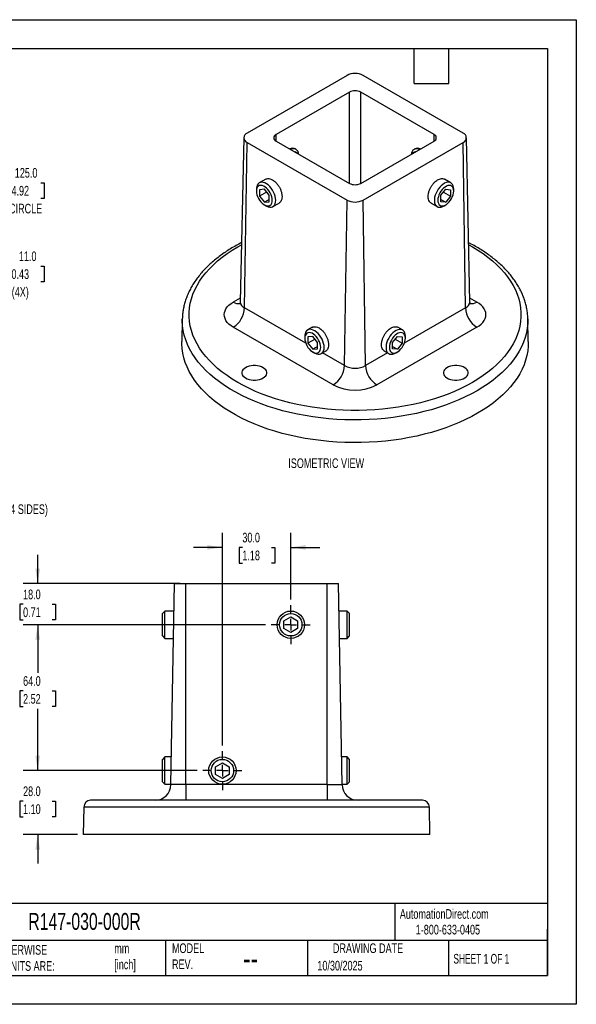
# Model space of a CAD drawing. Header units: millimetres. Extents: x 0 to 559, y 0 to 432.
# Tile 2 of 2: x 315 to 559, y 0 to 432. Entities that reach past the tile are written whole.
import ezdxf

# ---------------------------------------------------------------- set-up
doc = ezdxf.new("R2010")
doc.units = ezdxf.units.MM
doc.header["$LTSCALE"] = 2
doc.linetypes.add('CENTERX2', pattern=[20.32, 12.7, -2.54, 2.54, -2.54])
doc.layers.add('CENTER', color=40, linetype='CENTERX2')
doc.layers.add('DIMENSIONS', color=140, linetype='Continuous', lineweight=25)
doc.layers.add('TEXT', color=140, linetype='Continuous', lineweight=25)
doc.styles.add('SLDTEXTSTYLE0', font='TXT', dxfattribs={"width": 0.7})
doc.styles.add('SLDTEXTSTYLE1', font='TXT', dxfattribs={"width": 0.65})
doc.dimstyles.new('SLDDIMSTYLE0', dxfattribs={"dimtxt": 4.316016, "dimasz": 6.604, "dimexe": 0, "dimexo": 0.0625, "dimgap": 1.079004, "dimtad": 0, "dimtih": 1, "dimtoh": 1, "dimdec": 1, "dimrnd": 1e-09, "dimzin": 4, "dimdsep": 46, "dimtxsty": 'SLDTEXTSTYLE0', "dimsah": 1, "dimcen": 0.09, "dimadec": 0, "dimazin": 1, "dimtfac": 1, "dimtdec": 1, "dimtmove": 0, "dimatfit": 0, "dimfxl": 0, "dimfrac": 2, "dimtolj": 1, "dimtzin": 12, "dimarcsym": 0})
doc.dimstyles.new('SLDDIMSTYLE1', dxfattribs={"dimtxt": 4.316016, "dimasz": 6.604, "dimexe": 0, "dimexo": 0.0625, "dimgap": 1.079004, "dimtad": 0, "dimtih": 1, "dimtoh": 1, "dimdec": 1, "dimrnd": 1e-09, "dimzin": 4, "dimdsep": 46, "dimtxsty": 'SLDTEXTSTYLE0', "dimsah": 1, "dimcen": 0.09, "dimadec": 0, "dimazin": 1, "dimtfac": 1, "dimtdec": 1, "dimtofl": 0, "dimtmove": 0, "dimatfit": 3, "dimfxl": 0, "dimfrac": 2, "dimtolj": 1, "dimtzin": 12, "dimarcsym": 0})
doc.dimstyles.new('SLDDIMSTYLE2', dxfattribs={"dimtxt": 4.316016, "dimasz": 6.604, "dimexe": 0, "dimexo": 0.0625, "dimgap": 1.079004, "dimtad": 0, "dimtih": 1, "dimtoh": 1, "dimdec": 1, "dimrnd": 1e-09, "dimzin": 4, "dimdsep": 46, "dimtxsty": 'SLDTEXTSTYLE0', "dimsah": 1, "dimcen": 0, "dimadec": 0, "dimazin": 1, "dimtfac": 1, "dimtdec": 1, "dimtofl": 0, "dimtmove": 0, "dimatfit": 3, "dimfxl": 0, "dimfrac": 2, "dimtolj": 1, "dimtzin": 12, "dimarcsym": 0})

# ---------------------------------------------------------------- blocks, each defined once
blk = doc.blocks.new('_D_5')
at = {"layer": 'DIMENSIONS'}
for p, q in [((403.55, 113.56), (403.55, 206.74)), ((433.55, 177.56), (433.55, 206.74)), ((403.55, 200.39), (390.85, 200.39)), ((412.32, 200.39), (410.87, 200.39)), ((410.87, 200.39), (410.87, 193.53)), ((425.15, 200.39), (426.6, 200.39)), ((426.6, 200.39), (426.6, 193.53)), ((433.55, 200.39), (446.25, 200.39)), ((410.87, 193.53), (412.32, 193.53)), ((426.6, 193.53), (425.15, 193.53))]:
    blk.add_line(p, q, dxfattribs=at)
for points in [[(403.55, 200.39), (396.95, 201.41), (396.95, 199.38)], [(433.55, 200.39), (440.15, 199.38), (440.15, 201.41)]]:
    blk.add_solid(points, dxfattribs=at)
at = {"layer": 'DIMENSIONS', "char_height": 4.233, "attachment_point": 1, "style": 'SLDTEXTSTYLE0'}
for s, insert in [('30.0', (412.32, 206.81)), ('1.18', (412.32, 198.99))]:
    blk.add_mtext(s, dxfattribs=dict(at, insert=insert))
blk = doc.blocks.new('_D_6')
at = {"layer": 'DIMENSIONS'}
for p, q in [((322.55, 102.48), (322.55, 115.18)), ((392.47, 102.48), (316.2, 102.48)), ((316.14, 89.13), (314.69, 89.13)), ((314.69, 89.13), (314.69, 82.27)), ((328.96, 89.13), (330.41, 89.13)), ((330.41, 89.13), (330.41, 82.27)), ((314.69, 82.27), (316.14, 82.27)), ((330.41, 82.27), (328.96, 82.27)), ((340.01, 74.48), (316.2, 74.48)), ((322.55, 74.48), (322.55, 61.78))]:
    blk.add_line(p, q, dxfattribs=at)
for points in [[(322.55, 102.48), (323.57, 109.09), (321.53, 109.09)], [(322.55, 74.48), (321.53, 67.88), (323.57, 67.88)]]:
    blk.add_solid(points, dxfattribs=at)
at = {"layer": 'DIMENSIONS', "char_height": 4.233, "attachment_point": 1, "style": 'SLDTEXTSTYLE0'}
for s, insert in [('28.0', (316.14, 95.56)), ('1.10', (316.14, 87.73))]:
    blk.add_mtext(s, dxfattribs=dict(at, insert=insert))
blk = doc.blocks.new('_D_7')
at = {"layer": 'DIMENSIONS'}
for p, q in [((422.47, 166.48), (316.2, 166.48)), ((322.55, 166.48), (322.55, 145.3)), ((316.14, 137.47), (314.69, 137.47)), ((314.69, 137.47), (314.69, 130.61)), ((328.96, 137.47), (330.41, 137.47)), ((330.41, 137.47), (330.41, 130.61)), ((314.69, 130.61), (316.14, 130.61)), ((322.55, 102.48), (322.55, 129.65)), ((330.41, 130.61), (328.96, 130.61)), ((392.47, 102.48), (316.2, 102.48))]:
    blk.add_line(p, q, dxfattribs=at)
for points in [[(322.55, 166.48), (321.53, 159.88), (323.57, 159.88)], [(322.55, 102.48), (323.57, 109.09), (321.53, 109.09)]]:
    blk.add_solid(points, dxfattribs=at)
at = {"layer": 'DIMENSIONS', "char_height": 4.233, "attachment_point": 1, "style": 'SLDTEXTSTYLE0'}
for s, insert in [('64.0', (316.14, 143.9)), ('2.52', (316.14, 136.07))]:
    blk.add_mtext(s, dxfattribs=dict(at, insert=insert))
blk = doc.blocks.new('_D_8')
at = {"layer": 'DIMENSIONS'}
for p, q in [((322.55, 184.48), (322.55, 197.18)), ((385.01, 184.48), (316.2, 184.48)), ((316.14, 175.45), (314.69, 175.45)), ((314.69, 175.45), (314.69, 168.59)), ((328.96, 175.45), (330.41, 175.45)), ((330.41, 175.45), (330.41, 168.59)), ((314.69, 168.59), (316.14, 168.59)), ((330.41, 168.59), (328.96, 168.59)), ((422.47, 166.48), (316.2, 166.48)), ((322.55, 166.48), (322.55, 153.78))]:
    blk.add_line(p, q, dxfattribs=at)
for points in [[(322.55, 184.48), (323.57, 191.09), (321.53, 191.09)], [(322.55, 166.48), (321.53, 159.88), (323.57, 159.88)]]:
    blk.add_solid(points, dxfattribs=at)
at = {"layer": 'DIMENSIONS', "char_height": 4.233, "attachment_point": 1, "style": 'SLDTEXTSTYLE0'}
for s, insert in [('18.0', (316.14, 181.88)), ('0.71', (316.14, 174.05))]:
    blk.add_mtext(s, dxfattribs=dict(at, insert=insert))
blk = doc.blocks.new('SW_CENTERMARKSYMBOL_2')
at = {"layer": 'CENTER', "color": 0}
for p, q in [((0, 5.08), (0, 8.54)), ((-5.08, 0), (-8.54, 0)), ((0, 0), (-2.54, 0)), ((0, 0), (0, 2.54)), ((0, 0), (0, -2.54)), ((0, 0), (2.54, 0)), ((5.08, 0), (8.54, 0)), ((0, -5.08), (0, -8.54))]:
    blk.add_line(p, q, dxfattribs=at)
blk = doc.blocks.new('SW_CENTERMARKSYMBOL_3')
at = {"layer": 'CENTER', "color": 0}
for p, q in [((0, 5.08), (0, 8.54)), ((-5.08, 0), (-8.54, 0)), ((0, 0), (-2.54, 0)), ((0, 0), (0, 2.54)), ((0, 0), (0, -2.54)), ((0, 0), (2.54, 0)), ((5.08, 0), (8.54, 0)), ((0, -5.08), (0, -8.54))]:
    blk.add_line(p, q, dxfattribs=at)
blk = doc.blocks.new('_D_9')
at = {"layer": 'DIMENSIONS'}
for p, q in [((311.05, 360.32), (309.6, 360.32)), ((309.6, 360.32), (309.6, 353.46)), ((323.87, 360.32), (325.32, 360.32)), ((325.32, 360.32), (325.32, 353.46)), ((263.51, 340.8), (284.26, 354.05)), ((284.26, 354.05), (295.37, 354.05)), ((309.6, 353.46), (311.05, 353.46)), ((325.32, 353.46), (323.87, 353.46))]:
    blk.add_line(p, q, dxfattribs=at)
blk.add_solid([(263.51, 340.8), (269.62, 343.5), (268.53, 345.21)], dxfattribs=at)
at = {"layer": 'DIMENSIONS', "attachment_point": 1, "style": 'SLDTEXTSTYLE0'}
for s, insert, char_height in [('%%c', (305.99, 366.74), 4.233), ('125.0', (312.51, 366.74), 4.233), ('4.92', (311.05, 358.91), 4.233), ('BOLT CIRCLE', (298.54, 351.09), 4.2333)]:
    blk.add_mtext(s, dxfattribs=dict(at, insert=insert, char_height=char_height))
blk = doc.blocks.new('_D_10')
at = {"layer": 'DIMENSIONS'}
for p, q in [((311.05, 323.75), (309.6, 323.75)), ((309.6, 323.75), (309.6, 316.89)), ((323.87, 323.75), (325.32, 323.75)), ((325.32, 323.75), (325.32, 316.89)), ((278.23, 309.66), (293.5, 317.49)), ((293.5, 317.49), (304.61, 317.49)), ((309.6, 316.89), (311.05, 316.89)), ((325.32, 316.89), (323.87, 316.89))]:
    blk.add_line(p, q, dxfattribs=at)
blk.add_solid([(278.23, 309.66), (284.57, 311.77), (283.65, 313.58)], dxfattribs=at)
at = {"layer": 'DIMENSIONS', "char_height": 4.233, "attachment_point": 1, "style": 'SLDTEXTSTYLE0'}
for s, insert in [('%%c', (307.79, 330.18)), ('11.0', (314.31, 330.18)), ('0.43', (311.05, 322.35)), ('(4X)', (311.17, 314.52))]:
    blk.add_mtext(s, dxfattribs=dict(at, insert=insert))

msp = doc.modelspace()

# ---------------------------------------------------------------- linework, layer by layer
at = {"color": 7, "linetype": 'Continuous'}
for p, q in [((0, 431.81), (558.8, 431.81)), ((558.8, 431.81), (558.8, 0.01)), ((558.8, 0.01), (0, 0.01))]:
    msp.add_line(p, q, dxfattribs=at)
for p, q in [((458.23, 407.37), (414.39, 382.06)), ((509.14, 382.06), (465.3, 407.37)), ((459.29, 400.02), (427.11, 381.45)), ((459.29, 360.02), (459.29, 400.02)), ((496.41, 381.45), (464.24, 400.02)), ((464.24, 360.02), (464.24, 400.02)), ((412.92, 380.06), (411.38, 308.11)), ((427.11, 378.59), (427.11, 381.45)), ((496.41, 378.59), (496.41, 381.45)), ((512.14, 308.11), (510.6, 380.06)), ((413.3, 305.4), (414.39, 377.98)), ((414.39, 377.98), (458.23, 352.67)), ((427.11, 378.59), (459.29, 360.02)), ((464.24, 360.02), (496.41, 378.59)), ((465.3, 352.67), (509.14, 377.98)), ((510.23, 305.4), (509.14, 377.98)), ((435.9, 374.94), (435.59, 375.11)), ((487.93, 375.11), (487.63, 374.94)), ((422.55, 361.86), (419.75, 360.24)), ((503.78, 360.24), (500.97, 361.86)), ((418.5, 357.5), (418.5, 356.62)), ((421.99, 357.44), (419.87, 357.25)), ((419.87, 357.25), (419.87, 354.42)), ((422.97, 356.21), (419.87, 354.42)), ((419.87, 354.42), (421.99, 351.78)), ((424.11, 354.8), (421.99, 357.44)), ((424.11, 351.97), (424.11, 354.8)), ((499.42, 354.8), (501.54, 357.44)), ((499.42, 351.97), (499.42, 354.8)), ((500.55, 356.21), (503.66, 354.42)), ((501.54, 357.44), (503.66, 357.25)), ((503.66, 354.42), (501.54, 351.78)), ((503.66, 357.25), (503.66, 354.42)), ((505.02, 356.62), (505.02, 357.5)), ((424.11, 353.01), (421.99, 351.78)), ((421.99, 351.78), (424.11, 351.97)), ((421.99, 350.59), (422.75, 350.15)), ((425.75, 349.85), (428.42, 351.4)), ((457.14, 280.09), (458.23, 352.67)), ((466.39, 280.09), (465.3, 352.67)), ((495.1, 351.4), (497.78, 349.85)), ((499.42, 353.01), (501.54, 351.78)), ((501.54, 351.78), (499.42, 351.97)), ((500.78, 350.15), (501.54, 350.59)), ((411.42, 309.75), (408.35, 307.98)), ((515.17, 307.98), (512.11, 309.75)), ((440.16, 289.89), (413.3, 305.4)), ((510.23, 305.4), (483.36, 289.89)), ((385.98, 300.58), (385.77, 290.74)), ((385.98, 300.53), (385.98, 300.58)), ((537.76, 290.74), (537.55, 300.58)), ((452.19, 271.62), (408.35, 296.92)), ((442.97, 296.9), (440.96, 295.74)), ((515.17, 296.92), (471.33, 271.62)), ((482.56, 295.74), (480.55, 296.9)), ((439.72, 292.99), (439.72, 292.12)), ((443.2, 292.93), (441.08, 292.74)), ((441.08, 292.74), (441.08, 289.91)), ((444.19, 291.71), (441.08, 289.91)), ((441.08, 289.91), (443.2, 287.28)), ((445.32, 290.29), (443.2, 292.93)), ((445.32, 287.47), (445.32, 290.29)), ((478.2, 290.29), (480.32, 292.93)), ((478.2, 287.47), (478.2, 290.29)), ((479.34, 291.71), (482.44, 289.91)), ((480.32, 292.93), (482.44, 292.74)), ((482.44, 289.91), (480.32, 287.28)), ((482.44, 292.74), (482.44, 289.91)), ((483.81, 292.12), (483.81, 292.99)), ((445.32, 288.5), (443.2, 287.28)), ((443.2, 287.28), (445.32, 287.47)), ((443.2, 286.08), (443.96, 285.64)), ((446.96, 285.35), (448.85, 286.44)), ((457.14, 280.09), (447.5, 285.66)), ((476.03, 285.66), (466.39, 280.09)), ((474.68, 286.44), (476.56, 285.35)), ((478.2, 288.5), (480.32, 287.28)), ((480.32, 287.28), (478.2, 287.47)), ((479.57, 285.64), (480.32, 286.08)), ((381.01, 96.36), (382.55, 184.48)), ((382.55, 184.48), (387.55, 184.48)), ((387.55, 96.36), (387.55, 184.48)), ((387.55, 184.48), (449.55, 184.48)), ((449.55, 184.48), (454.55, 184.48)), ((449.55, 96.36), (449.55, 184.48)), ((456.09, 96.36), (454.55, 184.48)), ((378.37, 172.48), (377.3, 171.41)), ((377.3, 166.48), (377.3, 171.41)), ((382.34, 172.48), (378.37, 172.48)), ((378.37, 166.48), (378.37, 172.48)), ((430.55, 168.21), (433.55, 169.95)), ((433.55, 169.95), (436.55, 168.21)), ((458.23, 172.48), (454.76, 172.48)), ((459.3, 171.41), (458.23, 172.48)), ((458.23, 166.48), (458.23, 172.48)), ((459.3, 166.48), (459.3, 171.41)), ((377.3, 161.56), (377.3, 166.48)), ((378.37, 160.48), (378.37, 166.48)), ((430.55, 164.75), (430.55, 168.21)), ((433.55, 163.02), (430.55, 164.75)), ((436.55, 164.75), (433.55, 163.02)), ((436.55, 168.21), (436.55, 164.75)), ((458.23, 160.48), (458.23, 166.48)), ((459.3, 161.56), (459.3, 166.48)), ((377.3, 161.56), (378.37, 160.48)), ((378.37, 160.48), (382.13, 160.48)), ((454.97, 160.48), (458.23, 160.48)), ((458.23, 160.48), (459.3, 161.56)), ((378.37, 108.48), (377.3, 107.41)), ((381.22, 108.48), (378.37, 108.48)), ((378.37, 102.48), (378.37, 108.48)), ((458.23, 108.48), (455.88, 108.48)), ((459.3, 107.41), (458.23, 108.48)), ((458.23, 102.48), (458.23, 108.48)), ((377.3, 102.48), (377.3, 107.41)), ((400.55, 104.21), (403.55, 105.95)), ((400.55, 100.75), (400.55, 104.21)), ((403.55, 105.95), (406.55, 104.21)), ((406.55, 104.21), (406.55, 100.75)), ((459.3, 102.48), (459.3, 107.41)), ((377.3, 97.56), (377.3, 102.48)), ((378.37, 96.48), (378.37, 102.48)), ((403.55, 99.02), (400.55, 100.75)), ((406.55, 100.75), (403.55, 99.02)), ((458.23, 96.48), (458.23, 102.48)), ((459.3, 97.56), (459.3, 102.48)), ((377.3, 97.56), (378.37, 96.48)), ((378.37, 96.48), (381.01, 96.48)), ((387.55, 96.36), (381.01, 96.36)), ((449.55, 96.36), (387.55, 96.36)), ((387.55, 96.36), (387.55, 89.48)), ((449.55, 96.36), (449.55, 89.48)), ((449.55, 96.36), (456.09, 96.36)), ((456.09, 96.48), (458.23, 96.48)), ((458.23, 96.48), (459.3, 97.56)), ((342.76, 86.53), (342.55, 74.48)), ((418.55, 86.53), (342.76, 86.53)), ((418.55, 89.48), (345.76, 89.48)), ((491.34, 89.48), (418.55, 89.48)), ((494.34, 86.53), (418.55, 86.53)), ((494.55, 74.48), (494.34, 86.53)), ((418.55, 74.48), (342.55, 74.48)), ((494.55, 74.48), (418.55, 74.48))]:
    msp.add_line(p, q)
at = {"flags": 128}
for points in [[(426.99, 352.6), (426.93, 353.46), (426.75, 354.37), (426.45, 355.3), (426.05, 356.22), (425.55, 357.11), (424.97, 357.93), (424.33, 358.68), (423.64, 359.32), (422.93, 359.84), (422.21, 360.22), (421.5, 360.45), (420.84, 360.52), (420.22, 360.44), (419.68, 360.21), (419.23, 359.82), (418.88, 359.3), (418.64, 358.65), (418.52, 357.9), (418.5, 357.5)], [(425.47, 352.6), (425.41, 353.37), (425.24, 354.19), (424.95, 355.02), (424.56, 355.83), (424.09, 356.61), (423.54, 357.31), (422.94, 357.93), (422.31, 358.43), (421.67, 358.8), (421.03, 359.03), (420.43, 359.11), (419.89, 359.03), (419.41, 358.81), (419.03, 358.44), (418.74, 357.94), (418.56, 357.33), (418.5, 356.62), (418.56, 355.85), (418.74, 355.03), (419.03, 354.2), (419.41, 353.39), (419.89, 352.61), (420.43, 351.9), (421.03, 351.29), (421.67, 350.79), (422.31, 350.42), (422.94, 350.19), (423.54, 350.11), (424.09, 350.19), (424.56, 350.41), (424.95, 350.78), (425.24, 351.28), (425.41, 351.89), (425.47, 352.6)], [(505.02, 357.5), (504.96, 358.29), (504.78, 358.99), (504.48, 359.57), (504.08, 360.03), (503.58, 360.34), (503, 360.5), (502.36, 360.51), (501.67, 360.35), (500.96, 360.05), (500.24, 359.6), (499.54, 359.01), (498.87, 358.32), (498.25, 357.53), (497.71, 356.67), (497.26, 355.76), (496.91, 354.83), (496.67, 353.91), (496.55, 353.02), (496.55, 352.19), (496.67, 351.44), (496.91, 350.8), (497.26, 350.27), (497.71, 349.89), (498.25, 349.65), (498.87, 349.57), (499.54, 349.65), (500.24, 349.88), (500.78, 350.15)], [(505.02, 356.62), (504.96, 357.33), (504.78, 357.94), (504.5, 358.44), (504.11, 358.81), (503.64, 359.03), (503.09, 359.11), (502.49, 359.03), (501.86, 358.8), (501.22, 358.43), (500.58, 357.93), (499.98, 357.31), (499.44, 356.61), (498.96, 355.83), (498.57, 355.02), (498.29, 354.19), (498.11, 353.37), (498.05, 352.6), (498.11, 351.89), (498.29, 351.28), (498.57, 350.78), (498.96, 350.41), (499.44, 350.19), (499.98, 350.11), (500.58, 350.19), (501.22, 350.42), (501.86, 350.79), (502.49, 351.29), (503.09, 351.9), (503.64, 352.61), (504.11, 353.39), (504.5, 354.2), (504.78, 355.03), (504.96, 355.85), (505.02, 356.62)], [(422.75, 350.15), (422.93, 350.05), (423.64, 349.74), (424.33, 349.59), (424.97, 349.59), (425.55, 349.75), (426.05, 350.06), (426.45, 350.52), (426.75, 351.11), (426.93, 351.81), (426.99, 352.6)], [(513.23, 272.74), (510.72, 271.36), (508.11, 270.05), (505.38, 268.81), (502.56, 267.65), (499.65, 266.57), (496.65, 265.57), (493.57, 264.65), (490.42, 263.82), (487.2, 263.08), (483.93, 262.43), (480.6, 261.86), (477.23, 261.39), (473.83, 261.01), (470.4, 260.73), (466.95, 260.54), (463.49, 260.44), (460.03, 260.44), (456.57, 260.54), (453.12, 260.73), (449.69, 261.01), (446.29, 261.39), (442.92, 261.86), (439.6, 262.43), (436.32, 263.08), (433.11, 263.82), (429.96, 264.65), (426.88, 265.57), (423.88, 266.57), (420.96, 267.65), (418.14, 268.81), (415.42, 270.05), (412.8, 271.36), (410.29, 272.74), (407.9, 274.19), (405.63, 275.7), (403.49, 277.27), (401.48, 278.9), (399.61, 280.58), (397.88, 282.31), (396.29, 284.09), (394.85, 285.91), (393.56, 287.77), (392.43, 289.66), (391.45, 291.57), (390.64, 293.52), (389.98, 295.48), (389.49, 297.46), (389.16, 299.45), (388.99, 301.45), (388.99, 303.45), (389.16, 305.45), (389.49, 307.44), (389.98, 309.42), (390.64, 311.38), (391.45, 313.33), (392.43, 315.25), (393.56, 317.14), (394.85, 318.99), (396.29, 320.81), (397.88, 322.59), (399.61, 324.32), (401.48, 326), (403.49, 327.63), (405.63, 329.21), (407.9, 330.72), (410.29, 332.16), (411.92, 333.07)], [(511.61, 333.07), (513.23, 332.16), (515.62, 330.72), (517.89, 329.21), (520.03, 327.63), (522.04, 326), (523.92, 324.32), (525.65, 322.59), (527.24, 320.81), (528.67, 318.99), (529.96, 317.14), (531.1, 315.25), (532.07, 313.33), (532.89, 311.38), (533.54, 309.42), (534.04, 307.44), (534.37, 305.45), (534.53, 303.45), (534.53, 301.45), (534.37, 299.45), (534.04, 297.46), (533.54, 295.48), (532.89, 293.52), (532.07, 291.57), (531.1, 289.66), (529.96, 287.77), (528.67, 285.91), (527.24, 284.09), (525.65, 282.31), (523.92, 280.58), (522.04, 278.9), (520.03, 277.27), (517.89, 275.7), (515.62, 274.19), (513.23, 272.74)], [(408.35, 296.92), (407.34, 297.58), (406.46, 298.29), (405.72, 299.06), (405.14, 299.87), (404.72, 300.71), (404.47, 301.58), (404.38, 302.45), (404.47, 303.33), (404.72, 304.19), (405.14, 305.03), (405.72, 305.84), (406.46, 306.61), (407.34, 307.32), (408.35, 307.98)], [(515.17, 296.92), (516.19, 297.58), (517.06, 298.29), (517.8, 299.06), (518.38, 299.87), (518.8, 300.71), (519.05, 301.58), (519.14, 302.45), (519.05, 303.33), (518.8, 304.19), (518.38, 305.03), (517.8, 305.84), (517.06, 306.61), (516.19, 307.32), (515.17, 307.98)], [(515.35, 269.11), (512.78, 267.69), (510.1, 266.35), (507.31, 265.07), (504.42, 263.88), (501.44, 262.77), (498.37, 261.73), (495.22, 260.78), (491.99, 259.92), (488.7, 259.15), (485.35, 258.46), (481.95, 257.87), (478.5, 257.37), (475.02, 256.97), (471.51, 256.65), (467.97, 256.44), (464.43, 256.32), (460.87, 256.29), (457.32, 256.37), (453.78, 256.53), (450.26, 256.8), (446.76, 257.16), (443.29, 257.61), (439.87, 258.16), (436.49, 258.8), (433.17, 259.52), (429.91, 260.34), (426.72, 261.25), (423.61, 262.24), (420.58, 263.31), (417.65, 264.47), (414.81, 265.7), (412.07, 267.01), (409.44, 268.39), (406.93, 269.84), (404.54, 271.36), (402.27, 272.94), (400.13, 274.58), (398.13, 276.27), (396.27, 278.02), (394.56, 279.82), (392.99, 281.66), (391.57, 283.54), (390.31, 285.46), (389.2, 287.4), (388.26, 289.38), (387.47, 291.38), (386.85, 293.4), (386.39, 295.44), (386.1, 297.48), (385.98, 299.53), (385.98, 300.53)], [(537.55, 300.44), (537.5, 298.51), (537.3, 296.46), (536.92, 294.42), (536.38, 292.39), (535.68, 290.38), (534.81, 288.39), (533.79, 286.43), (532.6, 284.49), (531.26, 282.59), (529.77, 280.73), (528.13, 278.91), (526.34, 277.14), (524.41, 275.42), (522.34, 273.75), (520.14, 272.14), (517.81, 270.59), (515.35, 269.11)], [(537.55, 300.58), (537.55, 300.56), (537.55, 300.44)], [(448.2, 288.09), (448.14, 288.96), (447.96, 289.87), (447.66, 290.79), (447.26, 291.71), (446.76, 292.6), (446.18, 293.43), (445.54, 294.18), (444.85, 294.82), (444.14, 295.33), (443.42, 295.71), (442.72, 295.94), (442.05, 296.02), (441.44, 295.94), (440.9, 295.7), (440.44, 295.32), (440.09, 294.79), (439.85, 294.15), (439.73, 293.4), (439.72, 292.99)], [(446.68, 288.09), (446.62, 288.87), (446.45, 289.68), (446.16, 290.51), (445.77, 291.33), (445.3, 292.1), (444.75, 292.81), (444.15, 293.42), (443.52, 293.92), (442.88, 294.3), (442.25, 294.52), (441.65, 294.6), (441.1, 294.53), (440.63, 294.3), (440.24, 293.93), (439.95, 293.43), (439.78, 292.82), (439.72, 292.12), (439.78, 291.34), (439.95, 290.53), (440.24, 289.7), (440.63, 288.88), (441.1, 288.11), (441.65, 287.4), (442.25, 286.79), (442.88, 286.28), (443.52, 285.91), (444.15, 285.68), (444.75, 285.61), (445.3, 285.68), (445.77, 285.91), (446.16, 286.28), (446.45, 286.78), (446.62, 287.39), (446.68, 288.09)], [(483.81, 292.99), (483.75, 293.78), (483.56, 294.48), (483.27, 295.07), (482.87, 295.53), (482.37, 295.84), (481.79, 296), (481.15, 296), (480.46, 295.85), (479.74, 295.54), (479.03, 295.09), (478.32, 294.51), (477.65, 293.81), (477.04, 293.03), (476.5, 292.16), (476.05, 291.26), (475.7, 290.33), (475.46, 289.41), (475.34, 288.52), (475.34, 287.69), (475.46, 286.94), (475.7, 286.29), (476.05, 285.77), (476.5, 285.38), (477.04, 285.15), (477.65, 285.07), (478.32, 285.14), (479.03, 285.37), (479.57, 285.64)], [(483.81, 292.12), (483.75, 292.82), (483.57, 293.43), (483.29, 293.93), (482.9, 294.3), (482.42, 294.53), (481.88, 294.6), (481.28, 294.52), (480.64, 294.3), (480, 293.92), (479.37, 293.42), (478.77, 292.81), (478.22, 292.1), (477.75, 291.33), (477.36, 290.51), (477.08, 289.68), (476.9, 288.87), (476.84, 288.09), (476.9, 287.39), (477.08, 286.78), (477.36, 286.28), (477.75, 285.91), (478.22, 285.68), (478.77, 285.61), (479.37, 285.68), (480, 285.91), (480.64, 286.28), (481.28, 286.79), (481.88, 287.4), (482.42, 288.11), (482.9, 288.88), (483.29, 289.7), (483.57, 290.53), (483.75, 291.34), (483.81, 292.12)], [(515.5, 259.18), (512.92, 257.76), (510.23, 256.41), (507.44, 255.14), (504.54, 253.94), (501.55, 252.82), (498.47, 251.79), (495.31, 250.83), (492.08, 249.97), (488.78, 249.19), (485.42, 248.51), (482.01, 247.91), (478.55, 247.41), (475.06, 247.01), (471.53, 246.69), (467.99, 246.48), (464.43, 246.36), (460.87, 246.33), (457.31, 246.4), (453.76, 246.57), (450.22, 246.84), (446.72, 247.2), (443.24, 247.65), (439.81, 248.2), (436.42, 248.84), (433.09, 249.57), (429.82, 250.39), (426.63, 251.3), (423.5, 252.29), (420.47, 253.37), (417.52, 254.53), (414.68, 255.76), (411.93, 257.08), (409.3, 258.46), (406.78, 259.91), (404.38, 261.44), (402.11, 263.02), (399.96, 264.66), (397.96, 266.36), (396.09, 268.12), (394.37, 269.92), (392.8, 271.76), (391.38, 273.65), (390.11, 275.57), (389, 277.53), (388.05, 279.51), (387.27, 281.52), (386.64, 283.54), (386.18, 285.58), (385.89, 287.63), (385.77, 289.69), (385.77, 290.74)], [(537.76, 290.74), (537.76, 290.72), (537.71, 288.66), (537.51, 286.61), (537.13, 284.56), (536.59, 282.53), (535.88, 280.51), (535.02, 278.52), (533.99, 276.55), (532.8, 274.61), (531.45, 272.7), (529.96, 270.84), (528.31, 269.01), (526.52, 267.23), (524.58, 265.51), (522.51, 263.84), (520.3, 262.22), (517.96, 260.67), (515.5, 259.18)], [(443.96, 285.64), (444.14, 285.54), (444.85, 285.24), (445.54, 285.08), (446.18, 285.09), (446.76, 285.25), (447.26, 285.56), (447.66, 286.01), (447.96, 286.6), (448.14, 287.3), (448.2, 288.09)], [(421.46, 274.69), (422.07, 275.12), (422.55, 275.6), (422.88, 276.12), (423.05, 276.66), (423.05, 277.21), (422.88, 277.76), (422.55, 278.28), (422.07, 278.76), (421.46, 279.18), (420.72, 279.54), (419.89, 279.82), (418.99, 280), (418.05, 280.1), (417.09, 280.1), (416.14, 280), (415.24, 279.82), (414.41, 279.54), (413.68, 279.18), (413.06, 278.76), (412.58, 278.28), (412.26, 277.76), (412.09, 277.21), (412.09, 276.66), (412.26, 276.12), (412.58, 275.6), (413.06, 275.12), (413.68, 274.69), (414.41, 274.34), (415.24, 274.06), (416.14, 273.87), (417.09, 273.78), (418.05, 273.78), (418.99, 273.87), (419.89, 274.06), (420.72, 274.34), (421.46, 274.69)], [(509.85, 274.69), (510.46, 275.12), (510.94, 275.6), (511.27, 276.12), (511.44, 276.66), (511.44, 277.21), (511.27, 277.76), (510.94, 278.28), (510.46, 278.76), (509.85, 279.18), (509.11, 279.54), (508.28, 279.82), (507.38, 280), (506.44, 280.1), (505.48, 280.1), (504.53, 280), (503.63, 279.82), (502.8, 279.54), (502.07, 279.18), (501.45, 278.76), (500.97, 278.28), (500.64, 277.76), (500.48, 277.21), (500.48, 276.66), (500.64, 276.12), (500.97, 275.6), (501.45, 275.12), (502.07, 274.69), (502.8, 274.34), (503.63, 274.06), (504.53, 273.87), (505.48, 273.78), (506.44, 273.78), (507.38, 273.87), (508.28, 274.06), (509.11, 274.34), (509.85, 274.69)]]:
    msp.add_lwpolyline(points, dxfattribs=at)
for centre, radius in [((433.55, 166.48), 6), ((433.55, 166.48), 4.93), ((403.55, 102.48), 6), ((403.55, 102.48), 4.93)]:
    msp.add_circle(centre, radius)
for centre, radius, start, end in [((461.76, 400.55), 7.69, 62.6097, 117.3903), ((461.76, 395.25), 5.38, 62.6097, 117.3903), ((415.16, 380.02), 2.18, 110.7834, 249.2166), ((427.66, 380.02), 1.53, 110.7834, 249.2166), ((495.87, 380.02), 1.53, 290.7834, 69.2166), ((508.36, 380.02), 2.18, 290.7834, 69.2166), ((434.39, 372.69), 2.71, 63.6412, 116.9401), ((434.63, 372.75), 2.47, 1.8518, 118.1535), ((435.26, 372.09), 1.71, 35.8327, 84.1727), ((488.87, 372.79), 2.45, 60.9836, 179.011), ((488.26, 372.09), 1.71, 95.8273, 144.1673), ((489.13, 372.7), 2.7, 62.9247, 116.4941), ((461.76, 364.8), 5.38, 242.6097, 297.3903), ((461.76, 359.5), 7.69, 242.6097, 297.3903), ((410.51, 311.19), 3.87, 236.0179, 281.0383), ((414.56, 308.32), 3.18, 183.7329, 246.6368), ((508.96, 308.32), 3.18, 293.3632, 356.2671), ((513.03, 311.08), 3.77, 258.2, 304.6324), ((402.6, 305.96), 10.71, 302.4414, 356.9813), ((520.92, 305.96), 10.71, 183.0187, 237.5586), ((446.45, 280.65), 10.71, 302.4414, 356.9813), ((461.76, 288.96), 10.01, 242.4805, 297.5195), ((477.08, 280.65), 10.71, 183.0187, 237.5586), ((461.76, 289.97), 20.7, 242.4576, 297.5424), ((374.01, 96.48), 7, 270, 359), ((463.09, 96.48), 7, 181, 270), ((345.76, 86.48), 3, 90, 179), ((491.34, 86.48), 3, 1, 90)]:
    msp.add_arc(centre, radius, start, end)
for points, knots in [([(422.54, 361.82), (422.69, 361.91), (423.09, 362.14), (423.86, 362.17), (424.74, 361.98), (425.55, 361.59), (426.36, 361.04), (427.24, 360.23), (428.06, 359.19), (428.76, 358.01), (429.3, 356.77), (429.65, 355.44), (429.76, 354.15), (429.62, 353), (429.22, 352.12), (428.8, 351.6), (428.48, 351.46), (428.41, 351.42)], [0, 0, 0, 0, 0.045175, 0.124306, 0.192269, 0.250027, 0.307784, 0.375748, 0.454879, 0.521667, 0.594111, 0.670887, 0.750027, 0.829167, 0.905942, 0.978387, 1, 1, 1, 1]), ([(495.11, 351.42), (495.04, 351.46), (494.72, 351.6), (494.3, 352.12), (493.91, 353), (493.76, 354.15), (493.87, 355.44), (494.22, 356.77), (494.76, 358.01), (495.46, 359.19), (496.29, 360.23), (497.16, 361.04), (497.97, 361.59), (498.79, 361.98), (499.67, 362.17), (500.44, 362.14), (500.84, 361.91), (500.98, 361.82)], [0, 0, 0, 0, 0.021613, 0.094058, 0.170833, 0.249973, 0.329113, 0.405889, 0.478333, 0.545121, 0.624252, 0.692216, 0.749973, 0.807731, 0.875694, 0.954825, 1, 1, 1, 1]), ([(411.94, 334.02), (411.77, 333.93), (410.74, 333.42), (408.94, 332.41), (406.56, 330.99), (404.3, 329.5), (402.14, 327.95), (400.1, 326.34), (398.19, 324.68), (396.4, 322.96), (394.74, 321.19), (393.21, 319.38), (391.83, 317.52), (390.58, 315.63), (389.48, 313.71), (388.53, 311.76), (387.73, 309.79), (387.07, 307.8), (386.56, 305.79), (386.21, 303.78), (386.02, 302.02), (386, 300.94), (385.99, 300.53)], [0, 0, 0, 0, 0.010534, 0.064345, 0.118177, 0.172022, 0.225871, 0.279708, 0.333518, 0.387278, 0.440965, 0.494549, 0.548, 0.601286, 0.654378, 0.707251, 0.759889, 0.812288, 0.864459, 0.916426, 0.968229, 1, 1, 1, 1]), ([(537.53, 300.43), (537.53, 300.77), (537.52, 301.78), (537.35, 303.46), (537.03, 305.47), (536.55, 307.46), (535.93, 309.43), (535.16, 311.39), (534.24, 313.32), (533.18, 315.23), (531.98, 317.11), (530.64, 318.96), (529.16, 320.77), (527.54, 322.53), (525.79, 324.26), (523.91, 325.93), (521.91, 327.55), (519.79, 329.11), (517.56, 330.61), (515.21, 332.05), (513.22, 333.19), (511.98, 333.82), (511.59, 334.01)], [0, 0, 0, 0, 0.026138, 0.07765, 0.129188, 0.180813, 0.232578, 0.284526, 0.336684, 0.389069, 0.44168, 0.494508, 0.54753, 0.600723, 0.654056, 0.707499, 0.761026, 0.814612, 0.868235, 0.921878, 0.975526, 1, 1, 1, 1]), ([(411.37, 308.12), (411.37, 307.97), (411.36, 307.68), (411.24, 307.33), (411.14, 307.13), (411.08, 307.06), (411.1, 307.07), (411.1, 307.08)], [0, 0, 0, 0, 0.260721, 0.530769, 0.765439, 0.97799, 1, 1, 1, 1]), ([(512.42, 307.07), (512.42, 307.08), (512.4, 307.1), (512.3, 307.29), (512.19, 307.62), (512.13, 307.94), (512.14, 308.1), (512.14, 308.11)], [0, 0, 0, 0, 0.199172, 0.432596, 0.690502, 0.984572, 1, 1, 1, 1]), ([(442.97, 296.86), (443.11, 296.95), (443.51, 297.18), (444.28, 297.21), (445.16, 297.02), (445.98, 296.63), (446.79, 296.08), (447.66, 295.27), (448.48, 294.23), (449.19, 293.05), (449.72, 291.8), (450.07, 290.48), (450.19, 289.19), (450.04, 288.04), (449.65, 287.16), (449.22, 286.64), (448.91, 286.49), (448.83, 286.46)], [0, 0, 0, 0, 0.0451749, 0.1243058, 0.1922694, 0.2500267, 0.307784, 0.3757477, 0.4548786, 0.5216669, 0.5941114, 0.6708869, 0.7500267, 0.8291665, 0.9059421, 0.9783865, 1, 1, 1, 1]), ([(474.69, 286.46), (474.62, 286.49), (474.3, 286.64), (473.88, 287.16), (473.48, 288.04), (473.34, 289.19), (473.45, 290.48), (473.8, 291.8), (474.34, 293.05), (475.04, 294.23), (475.86, 295.27), (476.74, 296.08), (477.55, 296.63), (478.37, 297.02), (479.24, 297.21), (480.01, 297.18), (480.41, 296.95), (480.56, 296.86)], [0, 0, 0, 0, 0.021613, 0.094058, 0.170833, 0.249973, 0.329113, 0.405889, 0.478333, 0.545121, 0.624252, 0.692216, 0.749973, 0.807731, 0.875694, 0.954825, 1, 1, 1, 1])]:
    msp.add_open_spline(points, degree=3, knots=knots)
at = {"layer": 'TEXT'}
for p, q in [((12.7, 419.1), (546.1, 419.1)), ((487.68, 403.86), (487.68, 419.1)), ((502.92, 403.86), (502.92, 419.1)), ((546.1, 419.1), (546.1, 12.7)), ((487.68, 403.86), (502.92, 403.86)), ((546.1, 44.25), (12.7, 44.25)), ((479.15, 44.25), (479.15, 27.94)), ((546.1, 12.7), (546.1, 33.02)), ((546.1, 27.94), (12.7, 27.94)), ((378.6, 27.94), (378.6, 12.7)), ((440.93, 27.94), (440.93, 12.7)), ((502.7, 27.94), (502.7, 12.7)), ((12.7, 12.7), (546.1, 12.7))]:
    msp.add_line(p, q, dxfattribs=at)

# ---------------------------------------------------------------- block references
at = {"layer": 'CENTER'}
for name, p in [('SW_CENTERMARKSYMBOL_2', (433.55, 166.48)), ('SW_CENTERMARKSYMBOL_3', (403.55, 102.48))]:
    msp.add_blockref(name, p, dxfattribs=at)

# ---------------------------------------------------------------- texts
at = {"color": 179, "linetype": 'Continuous', "lineweight": 18, "char_height": 4.2333, "attachment_point": 1, "style": 'SLDTEXTSTYLE0'}
for s, insert in [('AutomationDirect.com', (481.39, 41.75)), ('1-800-633-0405', (488.38, 34.87))]:
    msp.add_mtext(s, dxfattribs=dict(at, insert=insert))
at = {"layer": 'DIMENSIONS', "char_height": 4.2333, "attachment_point": 1, "style": 'SLDTEXTSTYLE0'}
for s, insert in [('ISOMETRIC VIEW', (432.48, 239.42)), ('ALTERNATE VIEWS (4 SIDES)', (270.88, 219.27))]:
    msp.add_mtext(s, dxfattribs=dict(at, insert=insert))
at = {"layer": 'TEXT'}
for s, insert, char_height, attachment_point, style in [('R147-030-000R', (318.42, 40.05), 7.4083, 1, 'SLDTEXTSTYLE0'), ('UNLESS OTHERWISE ^JSPECIFIED UNITS ARE:', (285.74, 25.99), 4.2333, 1, 'SLDTEXTSTYLE0'), ('MODEL ^JREV.', (381.47, 26.73), 4.2333, 1, 'SLDTEXTSTYLE0'), ('DRAWING DATE', (467.45, 26.73), 4.2333, 2, 'SLDTEXTSTYLE0'), ('mm^J[inch]', (356.13, 26.66), 4.233, 1, 'SLDTEXTSTYLE0'), ('SHEET 1 OF 1', (504.88, 22.1), 4.2333, 1, 'SLDTEXTSTYLE1'), ('--', (412.6, 25.47), 10.583, 1, 'SLDTEXTSTYLE0'), ('10/30/2025', (445.23, 19.07), 4.233, 1, 'SLDTEXTSTYLE0')]:
    msp.add_mtext(s, dxfattribs=dict(at, insert=insert, char_height=char_height, attachment_point=attachment_point, style=style))

# ---------------------------------------------------------------- dimensions: what is measured, and where the dimension line sits
at = {"layer": 'DIMENSIONS'}
for p1, p2, text, picture, middle in [((158.16, 273.52), (263.51, 340.8), '<>\\PBOLT CIRCLE', '_D_9', (317.46, 356.28)), ((268.44, 304.65), (278.23, 309.66), '<>\\P(4X)', '_D_10', (317.46, 319.72))]:
    dim = msp.add_diameter_dim_2p(p1=p1, p2=p2, text=text, dimstyle='SLDDIMSTYLE2', dxfattribs=at)
    dim.commit()
    dim.dimension.update_dxf_attribs({"geometry": picture, "text_midpoint": middle, "dimtype": 163})
dim = msp.add_linear_dim(base=(433.55, 200.39), p1=(403.55, 111.02), p2=(433.55, 175.02), dimstyle='SLDDIMSTYLE0', dxfattribs=at)
dim.commit()
dim.dimension.update_dxf_attribs({"geometry": '_D_5', "text_midpoint": (418.73, 200.39), "dimtype": 160})
for base, p1, p2, dimstyle, picture, middle in [((322.55, 184.48), (425.01, 166.48), (387.55, 184.48), 'SLDDIMSTYLE0', '_D_8', (322.55, 175.45)), ((322.55, 166.48), (395.01, 102.48), (425.01, 166.48), 'SLDDIMSTYLE1', '_D_7', (322.55, 137.47)), ((322.55, 102.48), (342.55, 74.48), (395.01, 102.48), 'SLDDIMSTYLE0', '_D_6', (322.55, 89.13))]:
    dim = msp.add_linear_dim(base=base, p1=p1, p2=p2, angle=90, dimstyle=dimstyle, dxfattribs=at)
    dim.commit()
    dim.dimension.update_dxf_attribs({"geometry": picture, "text_midpoint": middle, "dimtype": 160})

doc.saveas('drawing.dxf')
